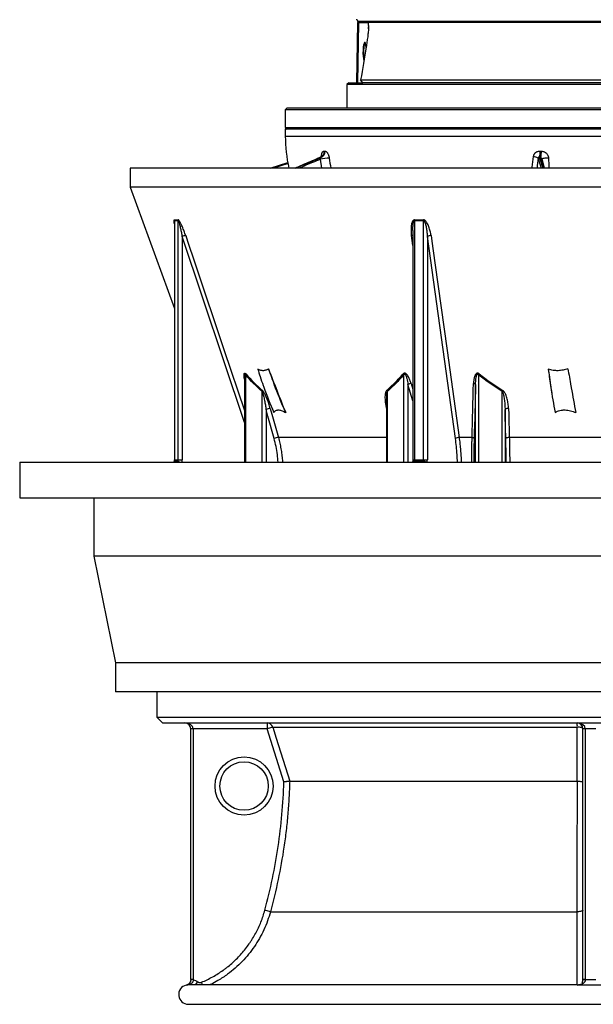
# Model space of a CAD drawing. Header units: millimetres. Extents: x 3239 to 9129, y 147 to 12352.
# Tile 1 of 5: x 3239 to 6197, y 147 to 5221. Entities that reach past the tile are written whole.
import ezdxf

# ---------------------------------------------------------------- set-up
doc = ezdxf.new("R2010")
doc.units = ezdxf.units.MM
doc.header["$LTSCALE"] = 5

msp = doc.modelspace()

# ---------------------------------------------------------------- linework, layer by layer
at = {"color": 7, "linetype": 'Continuous', "lineweight": 25}
for p, q in [((4978.2, 4896.6), (4983.6, 5206.6)), ((4982.1, 4896.6), (4987.4, 5206.6)), ((4983.6, 5211.7), (4983.6, 5206.6)), ((4987.4, 5206.6), (4983.6, 5206.6)), ((4987.4, 5206.6), (5001.9, 5206.6)), ((5001.9, 5206.6), (5034.9, 5206.6)), ((7332.4, 5206.6), (5034.9, 5206.6)), ((4936.1, 4896.6), (4926.1, 4886.6)), ((4926.1, 4886.6), (4926.1, 4766.6)), ((7436.3, 4886.6), (4926.1, 4886.6)), ((4936.1, 4896.6), (5007.9, 4896.6)), ((4997.4, 4911.4), (7369.9, 4911.4)), ((5008, 4896.6), (4997.4, 4911.4)), ((7359.3, 4896.6), (5008, 4896.6)), ((4618.6, 4766.6), (4608.6, 4756.6)), ((4608.6, 4756.6), (4608.6, 4666.6)), ((7755.2, 4756.6), (4608.6, 4756.6)), ((4618.6, 4766.6), (7745.2, 4766.6)), ((4608.6, 4666.6), (4618.6, 4656.6)), ((4608.6, 4666.6), (5580.9, 4666.6)), ((4608.6, 4656.6), (4608.6, 4621.7)), ((5580.9, 4656.6), (4608.6, 4656.6)), ((5580.9, 4666.6), (7758.6, 4666.6)), ((7758.6, 4656.6), (5580.9, 4656.6)), ((4529.8, 4456.6), (4621.7, 4485)), ((4791, 4512.4), (4791.5, 4512.7)), ((4791.4, 4512.7), (4791.4, 4512.7)), ((5932.5, 4502.3), (5932.1, 4504.1)), ((3808.6, 4456.6), (3808.6, 4358.5)), ((5274.8, 4456.6), (3808.6, 4456.6)), ((8558.6, 4456.6), (5274.8, 4456.6)), ((3808.6, 4358.5), (4036.5, 3732.5)), ((5274.8, 4358.5), (3808.6, 4358.5)), ((8558.6, 4358.5), (5274.8, 4358.5)), ((4036.5, 4178.3), (4036.5, 4178.1)), ((4036.5, 4178.1), (4036.5, 2952.1)), ((4037.6, 4184.5), (4037.6, 2952.1)), ((4056.7, 2952.1), (4056.7, 4184.5)), ((5275.6, 4184.5), (5275.6, 2952.1)), ((5321.8, 2952.1), (5321.8, 4184.5)), ((5266.3, 4134.5), (5266.3, 2952.1)), ((4076.3, 4103.5), (4076.3, 2952.1)), ((5341.4, 4103.5), (5341.4, 2952.1)), ((5486.4, 3062.4), (5341.4, 4103.5)), ((4398.4, 3383.9), (4398.4, 2941.3)), ((4398.5, 3383.9), (4398.6, 3384.9)), ((5609.1, 3396), (5605.1, 3390.9)), ((5730.4, 3310.3), (5727.2, 3305.1)), ((5130.2, 3268.6), (5130.2, 2941.3)), ((5983.4, 3293.9), (5983.7, 3292.4)), ((5572.1, 3067.6), (5505.3, 3067.6)), ((6603.3, 3067.6), (5764, 3067.6)), ((4034.5, 2944.2), (4033, 2941.3)), ((4054.9, 2944.6), (4035.7, 2944.6)), ((4037.6, 2952.1), (4056.7, 2952.1)), ((4056.7, 2952.1), (4076.3, 2952.1)), ((5321, 2944.6), (5274.8, 2944.6)), ((5275.6, 2952.1), (5321.8, 2952.1)), ((5321.8, 2952.1), (5341.4, 2952.1)), ((3238.6, 2941.3), (3238.6, 2756.3)), ((3238.6, 2941.3), (9128.6, 2941.3)), ((3238.6, 2756.3), (9128.6, 2756.3)), ((3621.1, 2756.3), (3621.1, 2456.3)), ((3621.1, 2456.3), (3733.6, 1906.3)), ((6183.6, 2456.3), (3621.1, 2456.3)), ((8746.1, 2456.3), (6183.6, 2456.3)), ((3733.6, 1906.3), (3733.6, 1756.3)), ((6183.6, 1906.3), (3733.6, 1906.3)), ((8633.6, 1906.3), (6183.6, 1906.3)), ((6183.6, 1756.3), (3733.6, 1756.3)), ((3946.1, 1756.3), (3946.1, 1626.6)), ((8633.6, 1756.3), (6183.6, 1756.3)), ((3946.1, 1626.6), (3976.1, 1596.6)), ((3946.1, 1626.6), (8421.1, 1626.6)), ((3976.1, 1596.6), (8391.1, 1596.6)), ((4515.2, 1596.6), (4515.2, 1566.6)), ((4543.8, 1575.5), (4515.2, 1566.6)), ((4543.8, 1575.5), (6114.8, 1575.5)), ((4133.6, 1566.6), (4121.1, 1566.6)), ((4121.1, 274.4), (4121.1, 1566.6)), ((4515.2, 1566.6), (4133.6, 1566.6)), ((4133.6, 1566.6), (4133.6, 274.4)), ((4601.4, 1292.4), (4515.2, 1566.6)), ((6156.1, 1566.6), (6143.6, 1566.6)), ((6143.6, 274.6), (6143.6, 1566.6)), ((6211.1, 1566.6), (6156.1, 1566.6)), ((6156.1, 1566.6), (6156.1, 274.6)), ((4631.5, 1296.6), (6114.9, 1296.6)), ((4532.1, 623.7), (4503.2, 631.6)), ((4532.1, 623.7), (6114.8, 623.7)), ((4133.6, 274.4), (4121.1, 274.4)), ((4133.6, 273.5), (4121.1, 273.7)), ((6156.1, 274.6), (6143.6, 274.6)), ((6143.6, 258.7), (6143.6, 258.7)), ((6143.6, 258.7), (6143.6, 258.7)), ((4097.7, 245.3), (4097.7, 245.4)), ((6113.6, 246.6), (4111.6, 246.6)), ((4108.6, 146.6), (8258.6, 146.6))]:
    msp.add_line(p, q, dxfattribs=at)
at = {"color": 8, "linetype": 'Continuous', "lineweight": 25}
for p, q in [((7383.7, 5211.7), (4983.6, 5211.7)), ((5037.8, 5173.7), (5038, 5184.1)), ((4608.6, 4621.7), (7758.6, 4621.7)), ((4622.9, 4479.6), (4548, 4456.6)), ((4797.1, 4456.6), (4789.6, 4502.3)), ((4398.4, 3146.1), (4076.3, 4103.5)), ((5266.3, 4058.3), (5259.3, 4108.6)), ((4402.8, 3390.9), (4402.8, 2941.3)), ((5220.9, 2941.3), (5220.9, 3390.9)), ((5605.1, 3390.9), (5605.1, 2941.3)), ((4489.1, 2941.3), (4489.1, 3305.1)), ((5134.6, 3305.1), (5134.6, 2941.3)), ((5241.4, 3341.6), (5241.4, 2941.3)), ((5266.3, 3257.2), (5241.4, 3341.6)), ((5257.7, 3346.7), (5266.3, 3317.5)), ((5590.2, 2941.3), (5590.2, 3341.6)), ((5727.2, 2941.3), (5727.2, 3305.1)), ((4509.5, 3212.1), (4509.5, 2941.3)), ((5130.2, 3217), (5130.2, 3217.3)), ((5742.1, 3212.1), (5742.1, 2941.3)), ((5130.2, 3067.6), (4572.9, 3067.6)), ((4035.7, 2944.6), (4034, 2941.3)), ((4036.5, 2952.1), (4037.6, 2952.1)), ((4053.1, 2941.3), (4054.9, 2944.6)), ((5266.3, 2952.1), (5275.6, 2952.1)), ((5274.8, 2944.6), (5274.1, 2941.3)), ((5320.3, 2941.3), (5321, 2944.6)), ((4146.3, 246.6), (4157.2, 262.3)), ((4182, 246.6), (4176.3, 260.2)), ((4098.8, 244.9), (4097.7, 245.3)), ((6113.9, 245.2), (6113.6, 246.3))]:
    msp.add_line(p, q, dxfattribs=at)
at = {"color": 7, "linetype": 'Continuous', "lineweight": 25, "flags": 128}
for points in [[(5020.8, 5101.9), (5019.8, 5100.4), (5017.7, 5096.1), (5015.8, 5090.2), (5014.3, 5083), (5013.2, 5074.7), (5012.5, 5065.8), (5012.2, 5056.6), (5012.5, 5047.3), (5013.2, 5038.4), (5014.3, 5030.2), (5015.8, 5023), (5016, 5022.5)], [(5360.3, 4108.6), (5364.2, 4080.4), (5380, 3967.7), (5442.8, 3516.6), (5505.3, 3067.6)], [(4551.1, 3062.4), (4519, 3177.9), (4509.5, 3212.1)], [(4531.2, 3217.3), (4539.1, 3189.1), (4572.9, 3067.6)], [(5760.1, 3217.3), (5756.9, 3217.3), (5753.8, 3217.1), (5750.7, 3216.7), (5748, 3216), (5745.7, 3215.2), (5743.9, 3214.3), (5742.7, 3213.2), (5742.1, 3212.1)], [(5746, 3062.4), (5743, 3177.9), (5742.1, 3212.1)], [(5760.1, 3217.3), (5760.9, 3189.1), (5764, 3067.6)], [(5764, 3067.6), (5760.8, 3067.6), (5757.7, 3067.4), (5754.6, 3067), (5751.9, 3066.3), (5749.5, 3065.5), (5747.7, 3064.6), (5746.5, 3063.5), (5746, 3062.4)], [(4543.8, 1575.5), (4561.8, 1518.3), (4631.5, 1296.6)], [(6143.6, 1566.6), (6143.1, 1568.3), (6141.5, 1569.9), (6138.8, 1571.4), (6135.3, 1572.8), (6130.9, 1573.9), (6125.9, 1574.8), (6120.5, 1575.3), (6114.8, 1575.5)], [(6114.9, 1296.6), (6114.9, 1353.8), (6114.8, 1575.5)], [(6143.6, 631.6), (6143.1, 630.1), (6141.5, 628.6), (6138.8, 627.3), (6135.3, 626.1), (6130.9, 625.2), (6126, 624.4), (6120.5, 623.9), (6114.8, 623.7)]]:
    msp.add_lwpolyline(points, dxfattribs=at)
at = {"color": 8, "linetype": 'Continuous', "lineweight": 25, "flags": 128}
for points in [[(5966.5, 4508.2), (5959.8, 4508), (5953.2, 4507.6), (5947.1, 4507), (5941.8, 4506.2), (5937.5, 4505.3), (5934.4, 4504.3), (5932.7, 4503.3), (5932.4, 4502.7)], [(4095, 4108.6), (4104.4, 4080.4), (4142.4, 3967.7), (4294.1, 3516.6), (4398.4, 3206.5)], [(4034.5, 2944.2), (4034.9, 2944.4), (4035.7, 2944.6)]]:
    msp.add_lwpolyline(points, dxfattribs=at)
at = {"color": 7, "linetype": 'Continuous', "lineweight": 25}
for radius in [150, 125]:
    msp.add_circle((4396.1, 1271.6), radius, dxfattribs=at)
for centre, radius, start, end in [((4973.6, 5211.5), 10, 1, 89), ((5358.6, 4621.7), 750, 180, 192.7206), ((4779.4, 4541.2), 31, 291.9164, 5.5408), ((4782.6, 4540.8), 31, 292.0275, 5.6118), ((5830.3, 4542.8), 93.6, 341.0461, 0.8572), ((5834.5, 4542.4), 95.8, 341.4958, 0.8411), ((4855.7, 4167.9), 340.9, 93.415, 101.1925), ((5886.1, 4464.6), 51.2, 58.938, 87.327), ((4021.6, 4184.7), 16, 359.3044, 17.9542), ((4040.6, 4184.3), 16.2, 0.6312, 19.1484), ((5238.4, 4185.5), 37.2, 358.3499, 6.2628), ((5284.2, 4183.5), 37.6, 1.4881, 9.343), ((4104.9, 4036.1), 73.2, 97.8093, 112.9837), ((5359, 4075.9), 32.7, 87.696, 122.6176), ((4390.3, 3398.1), 14.4, 330.0063, 351.7481), ((5200.1, 3379.2), 23.8, 29.3319, 44.8317), ((4474.8, 3311.7), 15.8, 335.3922, 354.7975), ((5113.6, 3295.7), 23, 24.164, 39.2116), ((5266.2, 3291.3), 56.1, 98.6452, 116.2074), ((5580.1, 3334.4), 12.4, 35.7079, 93.1415), ((4531.9, 3166.1), 51.2, 90.6918, 115.8803), ((4573.4, 3016.5), 51.1, 90.6206, 115.9138), ((5504, 3034.9), 32.6, 87.7705, 122.6384), ((5572.6, 3055.5), 12.1, 35.0249, 92.63), ((4021.6, 2952.1), 16, 332.0846, 0.107), ((4040.8, 2952.1), 16, 332.0846, 0.107), ((5240.3, 2951.9), 35.3, 348.0085, 0.2822), ((5286.5, 2951.9), 35.3, 348.0085, 0.2822), ((4091.1, 1566.6), 30, 0, 90), ((4515.2, 1566.6), 29.9, 17.3327, 89.9619), ((6113.6, 1566.6), 30, 0, 90), ((6004.3, 1579.8), 110.7, 357.8034, 8.722), ((4091.1, 274.6), 30, 282.6599, 339.2276), ((6153, 191.9), 81.6, 87.8089, 96.6001), ((4108.6, 196.6), 50, 102.6464, 270), ((6113.6, 276.6), 30, 270.1228, 288.777)]:
    msp.add_arc(centre, radius, start, end, dxfattribs=at)
at = {"color": 8, "linetype": 'Continuous', "lineweight": 25}
for centre, radius, start, end in [((5260, 4089.5), 19.1, 70.6958, 92.1209), ((4050.4, 2914), 30.9, 62.0748, 81.63), ((4044.2, 2952.1), 32.2, 340.4956, 0.0427), ((5273.5, 2933.6), 11.1, 83.1445, 135.6576), ((5320.9, 2914.1), 30.5, 63.2514, 89.7476), ((5267.2, 2952), 74.2, 351.7661, 0.1079)]:
    msp.add_arc(centre, radius, start, end, dxfattribs=at)
at = {"color": 7, "linetype": 'Continuous', "lineweight": 25}
for centre, major_axis, ratio, start_param, end_param in [((5017.6, 5056.6), (0.8, 47.5), 0.17426, 5.182806, 7.659364), ((5017.6, 5056.6), (0.8, 47.5), 0.17426, 1.376179, 2.82459), ((4091.1, 1566.6), (42.5, 0), 0.705882, 0, 1.570796), ((6113.6, 1566.6), (42.5, 0), 0.705882, 0, 1.570796)]:
    msp.add_ellipse(centre, major_axis=major_axis, ratio=ratio, start_param=start_param, end_param=end_param, dxfattribs=at)
for points, knots in [([(5038, 5184.1), (5038.1, 5183.2), (5038.1, 5182.3), (5038.1, 5180.3), (5038.1, 5179.3), (5038, 5176.2), (5037.9, 5174.1), (5037.4, 5167.7), (5037, 5163.4), (5036.2, 5154.8), (5035.7, 5150.5), (5034.7, 5141.8), (5034.1, 5137.4), (5032.4, 5124.4), (5031.2, 5115.7), (5028.6, 5098.3), (5027.3, 5089.7), (5025.8, 5081)], [0, 0, 0, 0, 0.03125, 0.03125, 0.0625, 0.0625, 0.125, 0.125, 0.25, 0.25, 0.375, 0.375, 0.5, 0.5, 0.75, 0.75, 1, 1, 1, 1]), ([(4800.2, 4520.2), (4800.2, 4520.2), (4800.2, 4520.3), (4799.5, 4518.9), (4797.7, 4516.7), (4794.8, 4514.3), (4792.4, 4513.3), (4791.4, 4512.9)], [0, 0, 0, 0, 0.08233, 0.27797, 0.530934, 0.807852, 1, 1, 1, 1]), ([(4796, 4515.7), (4795.9, 4517.8), (4795.9, 4519.9), (4796.1, 4523.9), (4796.3, 4525.8), (4796.8, 4528.5), (4796.9, 4529.4), (4797.4, 4531.1), (4797.6, 4531.9), (4798.3, 4534.2), (4798.9, 4535.7), (4799.9, 4537.6), (4800.3, 4538.2), (4801, 4539.3), (4801.4, 4539.9), (4802.6, 4541.3), (4803.5, 4542.1), (4805.3, 4543.3), (4806.3, 4543.7), (4808.3, 4544.2), (4809.3, 4544.3), (4810.3, 4544.2)], [0, 0, 0, 0, 0.125, 0.125, 0.25, 0.25, 0.3125, 0.3125, 0.375, 0.375, 0.5, 0.5, 0.5625, 0.5625, 0.625, 0.625, 0.75, 0.75, 0.875, 0.875, 1, 1, 1, 1]), ([(4813.5, 4543.8), (4814.7, 4543.7), (4815.8, 4543.4), (4818.2, 4542.3), (4819.4, 4541.5), (4821.1, 4540.2), (4821.6, 4539.6), (4822.8, 4538.5), (4823.3, 4537.9), (4825, 4536), (4826, 4534.5), (4828, 4531.3), (4829, 4529.5), (4830.7, 4525.7), (4831.5, 4523.7), (4832.6, 4520.5), (4833, 4519.4), (4833.6, 4517.2), (4833.9, 4516.1), (4834.7, 4512.8), (4835.1, 4510.5), (4835.4, 4508.2)], [0, 0, 0, 0, 0.125, 0.125, 0.25, 0.25, 0.3125, 0.3125, 0.375, 0.375, 0.5, 0.5, 0.625, 0.625, 0.75, 0.75, 0.8125, 0.8125, 0.875, 0.875, 1, 1, 1, 1]), ([(5888.4, 4515.7), (5888.7, 4517.8), (5889.2, 4519.9), (5890.5, 4523.9), (5891.3, 4525.8), (5892.9, 4528.5), (5893.5, 4529.4), (5894.7, 4531.1), (5895.3, 4531.9), (5897.3, 4534.2), (5898.8, 4535.7), (5901.3, 4537.6), (5902.1, 4538.2), (5903.9, 4539.3), (5904.8, 4539.9), (5907.5, 4541.3), (5909.5, 4542.1), (5913.5, 4543.3), (5915.5, 4543.7), (5919.7, 4544.2), (5921.7, 4544.3), (5923.9, 4544.2)], [0, 0, 0, 0, 0.125, 0.125, 0.25, 0.25, 0.3125, 0.3125, 0.375, 0.375, 0.5, 0.5, 0.5625, 0.5625, 0.625, 0.625, 0.75, 0.75, 0.875, 0.875, 1, 1, 1, 1]), ([(5930.2, 4543.8), (5932.6, 4543.7), (5934.8, 4543.4), (5939.4, 4542.3), (5941.6, 4541.5), (5944.7, 4540.2), (5945.8, 4539.6), (5947.8, 4538.5), (5948.8, 4537.9), (5951.7, 4536), (5953.5, 4534.5), (5956.8, 4531.3), (5958.4, 4529.5), (5961.1, 4525.7), (5962.3, 4523.7), (5963.7, 4520.5), (5964.2, 4519.4), (5964.9, 4517.2), (5965.3, 4516.1), (5966.1, 4512.8), (5966.4, 4510.5), (5966.5, 4508.2)], [0, 0, 0, 0, 0.125, 0.125, 0.25, 0.25, 0.3125, 0.3125, 0.375, 0.375, 0.5, 0.5, 0.625, 0.625, 0.75, 0.75, 0.8125, 0.8125, 0.875, 0.875, 1, 1, 1, 1]), ([(4791, 4512.4), (4783, 4509), (4747.9, 4494.1), (4704.6, 4475.5), (4668.7, 4460.3), (4659.8, 4456.6)], [0, 0, 0, 0, 0.18181, 0.798395, 1, 1, 1, 1]), ([(4789.6, 4502.3), (4789.8, 4502.9), (4790, 4503.6), (4790.4, 4504.7), (4790.6, 4505.2), (4791.3, 4506.8), (4791.7, 4507.7), (4792.5, 4509.3), (4792.9, 4510), (4793.6, 4511.2), (4794, 4511.7), (4794.3, 4512)], [0, 0, 0, 0, 0.125, 0.125, 0.25, 0.25, 0.5, 0.5, 0.75, 0.75, 1, 1, 1, 1]), ([(5918.8, 4512.4), (5918.2, 4512.6), (5917.7, 4512.7), (5916.4, 4512.8), (5915.8, 4512.8), (5914.8, 4512.4), (5914.4, 4512.2), (5913.8, 4511.7), (5913.5, 4511.4), (5912.8, 4510.3), (5912.5, 4509.3), (5912.5, 4508.5)], [0, 0, 0, 0, 0.25, 0.25, 0.5, 0.5, 0.625, 0.625, 0.75, 0.75, 1, 1, 1, 1]), ([(5932.5, 4502.3), (5934, 4496.5), (5938.2, 4481.3), (5941.6, 4466.1), (5943.7, 4456.6)], [0, 0, 0, 0, 0.377521, 1, 1, 1, 1]), ([(4095, 4108.6), (4092.4, 4116.2), (4089.7, 4123.7), (4084.1, 4138.7), (4081.1, 4146.2), (4076.3, 4157.2), (4074.6, 4160.9), (4072.1, 4166.3), (4071.2, 4168.1), (4069.4, 4171.7), (4068.5, 4173.4), (4066.6, 4176.8), (4065.7, 4178.5), (4063.7, 4181.7), (4062.7, 4183.2), (4061.2, 4185.3), (4060.7, 4186), (4059.6, 4187.2), (4059.1, 4187.7), (4058.1, 4188.6), (4057.6, 4189), (4056.7, 4189.5), (4056.2, 4189.6), (4055.8, 4189.6)], [0, 0, 0, 0, 0.25, 0.25, 0.5, 0.5, 0.625, 0.625, 0.6875, 0.6875, 0.75, 0.75, 0.8125, 0.8125, 0.875, 0.875, 0.90625, 0.90625, 0.9375, 0.9375, 0.96875, 0.96875, 1, 1, 1, 1]), ([(4056.7, 4184.5), (4056.9, 4184.5), (4057.1, 4184.4), (4057.5, 4184), (4057.7, 4183.8), (4058.2, 4182.9), (4058.6, 4182.2), (4059.2, 4180.7), (4059.5, 4180), (4060.1, 4178.4), (4060.4, 4177.5), (4061.2, 4175.1), (4061.7, 4173.4), (4062.6, 4170), (4063.1, 4168.3), (4064.4, 4163.1), (4065.3, 4159.6), (4066.9, 4152.6), (4067.6, 4149.2), (4069.9, 4138.7), (4071.3, 4131.6), (4073.9, 4117.6), (4075.2, 4110.5), (4076.3, 4103.5)], [0, 0, 0, 0, 0.015625, 0.015625, 0.03125, 0.03125, 0.0625, 0.0625, 0.09375, 0.09375, 0.125, 0.125, 0.1875, 0.1875, 0.25, 0.25, 0.375, 0.375, 0.5, 0.5, 0.75, 0.75, 1, 1, 1, 1]), ([(5275.4, 4189.6), (5274.4, 4189.6), (5273.5, 4189.5), (5271.8, 4189), (5270.9, 4188.6), (5268.7, 4187.2), (5267.4, 4186), (5265.2, 4183.2), (5264.4, 4181.6), (5262.8, 4178.5), (5262.1, 4176.8), (5260.4, 4171.7), (5259.6, 4168.1), (5258.3, 4160.8), (5257.8, 4157.2), (5256.9, 4146.2), (5256.9, 4138.7), (5257.5, 4123.7), (5258.3, 4116.2), (5259.3, 4108.6)], [0, 0, 0, 0, 0.03125, 0.03125, 0.0625, 0.0625, 0.125, 0.125, 0.1875, 0.1875, 0.25, 0.25, 0.375, 0.375, 0.5, 0.5, 0.75, 0.75, 1, 1, 1, 1]), ([(5360.3, 4108.6), (5359.3, 4116.2), (5357.9, 4123.7), (5354.3, 4138.7), (5352.2, 4146.2), (5348.2, 4157.2), (5346.7, 4160.9), (5343.3, 4168.1), (5341.5, 4171.7), (5338.3, 4176.7), (5337.2, 4178.4), (5334.7, 4181.6), (5333.3, 4183.2), (5331.1, 4185.3), (5330.3, 4185.9), (5328.7, 4187.2), (5327.8, 4187.7), (5326.1, 4188.6), (5325.1, 4189), (5323.2, 4189.5), (5322.3, 4189.6), (5321.3, 4189.6)], [0, 0, 0, 0, 0.25, 0.25, 0.5, 0.5, 0.625, 0.625, 0.75, 0.75, 0.8125, 0.8125, 0.875, 0.875, 0.90625, 0.90625, 0.9375, 0.9375, 0.96875, 0.96875, 1, 1, 1, 1]), ([(5321.8, 4184.5), (5322.2, 4184.5), (5322.6, 4184.4), (5323.4, 4184), (5323.8, 4183.8), (5324.8, 4182.9), (5325.4, 4182.2), (5326.4, 4180.7), (5326.8, 4179.9), (5327.7, 4178.3), (5328, 4177.5), (5329.1, 4175.1), (5329.7, 4173.4), (5330.9, 4170), (5331.4, 4168.3), (5332.8, 4163.1), (5333.7, 4159.7), (5335.2, 4152.7), (5335.8, 4149.2), (5337.7, 4138.7), (5338.6, 4131.7), (5340.2, 4117.6), (5340.9, 4110.5), (5341.4, 4103.5)], [0, 0, 0, 0, 0.015625, 0.015625, 0.03125, 0.03125, 0.0625, 0.0625, 0.09375, 0.09375, 0.125, 0.125, 0.1875, 0.1875, 0.25, 0.25, 0.375, 0.375, 0.5, 0.5, 0.75, 0.75, 1, 1, 1, 1]), ([(4522.5, 3422.6), (4518.7, 3419.7), (4514.7, 3417.3), (4508.3, 3414.6), (4506.1, 3413.9), (4501.6, 3412.8), (4499.3, 3412.5), (4494.6, 3412.2), (4492.2, 3412.2), (4488.5, 3412.7), (4487.3, 3412.9), (4484.8, 3413.4), (4483.5, 3413.7), (4477.1, 3415.5), (4471.9, 3417.8), (4466.6, 3420.8)], [0, 0, 0, 0, 0.25, 0.25, 0.375, 0.375, 0.5, 0.5, 0.625, 0.625, 0.6875, 0.6875, 0.75, 0.75, 1, 1, 1, 1]), ([(4466.6, 3420.8), (4470.6, 3407.9), (4479.5, 3379.5), (4490.1, 3348.6), (4512.4, 3286.2), (4531, 3240.2), (4549.5, 3197.4)], [0.4782497, 0.4782497, 0.4782497, 0.4782497, 0.5, 0.5262991, 0.53125, 0.6079616, 0.6079616, 0.6079616, 0.6079616]), ([(4610.7, 3196.4), (4595.9, 3234.1), (4581.2, 3271.8), (4551.9, 3347.2), (4537.2, 3384.9), (4522.5, 3422.6)], [0, 0, 0, 0, 0.5, 0.5, 1, 1, 1, 1]), ([(4522.5, 3422.6), (4527.3, 3408.1), (4537.4, 3378.1), (4549, 3345.6), (4572.4, 3283.8), (4592, 3238.5), (4610.7, 3196.4)], [0.4756122, 0.4756122, 0.4756122, 0.4756122, 0.5, 0.5262991, 0.53125, 0.6071074, 0.6071074, 0.6071074, 0.6071074]), ([(6066.2, 3422.6), (6058.2, 3419.7), (6049.9, 3417.3), (6037.3, 3414.6), (6033.1, 3413.9), (6024.6, 3412.8), (6020.3, 3412.5), (6011.8, 3412.2), (6007.5, 3412.2), (6001.1, 3412.7), (5998.9, 3412.9), (5994.6, 3413.4), (5992.4, 3413.7), (5981.7, 3415.5), (5973.3, 3417.8), (5965.1, 3420.8)], [0, 0, 0, 0, 0.25, 0.25, 0.375, 0.375, 0.5, 0.5, 0.625, 0.625, 0.6875, 0.6875, 0.75, 0.75, 1, 1, 1, 1]), ([(5965.1, 3420.8), (5970, 3383.4), (5975.3, 3342.9), (5982.2, 3302.6), (5982.7, 3299.4)], [0, 0, 0, 0, 0.921332, 1, 1, 1, 1]), ([(5965.1, 3420.8), (5966.8, 3407.9), (5970.7, 3379.5), (5975.1, 3348.6), (5984.5, 3286.2), (5991.8, 3240.2), (6000, 3197.4)], [0.4782497, 0.4782497, 0.4782497, 0.4782497, 0.5, 0.5262991, 0.53125, 0.6079616, 0.6079616, 0.6079616, 0.6079616]), ([(6066.2, 3422.6), (6068.8, 3408.1), (6074.2, 3378.1), (6080, 3345.6), (6091.1, 3283.8), (6099, 3238.5), (6106.7, 3196.4)], [0.4756122, 0.4756122, 0.4756122, 0.4756122, 0.5, 0.5262991, 0.53125, 0.6071074, 0.6071074, 0.6071074, 0.6071074]), ([(5131.5, 3310.3), (5146.3, 3323.5), (5160.8, 3337.3), (5189.3, 3365.9), (5203.3, 3380.7), (5217, 3396)], [0, 0, 0, 0, 0.5, 0.5, 1, 1, 1, 1]), ([(5220.9, 3390.9), (5207.1, 3375.6), (5192.9, 3360.8), (5164.2, 3332.1), (5149.6, 3318.3), (5134.6, 3305.1)], [0, 0, 0, 0, 0.5, 0.5, 1, 1, 1, 1]), ([(5257.7, 3346.7), (5256, 3352.6), (5254, 3358.5), (5250.6, 3367.1), (5249.4, 3369.9), (5246.8, 3375.5), (5245.4, 3378.3), (5242.3, 3383.8), (5240.6, 3386.5), (5237.7, 3390.3), (5236.7, 3391.5), (5234.6, 3393.9), (5233.4, 3395), (5231, 3397), (5229.7, 3397.8), (5227.6, 3398.8), (5226.9, 3399), (5225.5, 3399.4), (5224.7, 3399.5), (5223.3, 3399.5), (5222.6, 3399.4), (5221.3, 3399), (5220.7, 3398.8), (5218.9, 3397.9), (5217.9, 3397), (5217, 3396)], [0, 0, 0, 0, 0.25, 0.25, 0.375, 0.375, 0.5, 0.5, 0.625, 0.625, 0.6875, 0.6875, 0.75, 0.75, 0.8125, 0.8125, 0.84375, 0.84375, 0.875, 0.875, 0.90625, 0.90625, 0.9375, 0.9375, 1, 1, 1, 1]), ([(5220.9, 3390.9), (5221.2, 3391.4), (5221.5, 3392), (5222.1, 3393), (5222.5, 3393.4), (5223.2, 3394), (5223.4, 3394.1), (5224, 3394.3), (5224.2, 3394.3), (5224.8, 3394.3), (5225.1, 3394.2), (5225.7, 3394), (5226, 3393.8), (5226.7, 3393.3), (5227.2, 3392.8), (5228, 3391.8), (5228.3, 3391.2), (5229.3, 3389.6), (5229.9, 3388.4), (5231.5, 3384.8), (5232.4, 3382.3), (5234, 3377.3), (5234.7, 3374.8), (5236.7, 3367.2), (5237.8, 3362.1), (5239.8, 3351.9), (5240.6, 3346.8), (5241.4, 3341.6)], [0, 0, 0, 0, 0.03125, 0.03125, 0.0625, 0.0625, 0.078125, 0.078125, 0.09375, 0.09375, 0.109375, 0.109375, 0.125, 0.125, 0.15625, 0.15625, 0.1875, 0.1875, 0.25, 0.25, 0.375, 0.375, 0.5, 0.5, 0.75, 0.75, 1, 1, 1, 1]), ([(5609.1, 3396), (5607.9, 3397), (5606.5, 3397.9), (5604.3, 3398.8), (5603.6, 3399), (5602, 3399.4), (5601.3, 3399.5), (5599.7, 3399.5), (5599, 3399.4), (5597.5, 3399), (5596.8, 3398.8), (5594.9, 3397.8), (5593.7, 3397), (5591.6, 3395), (5590.7, 3393.9), (5589.1, 3391.6), (5588.4, 3390.3), (5586.4, 3386.6), (5585.3, 3383.9), (5583.6, 3378.4), (5582.9, 3375.6), (5581.7, 3370), (5581.2, 3367.1), (5580, 3358.5), (5579.6, 3352.6), (5579.4, 3346.7)], [0, 0, 0, 0, 0.0625, 0.0625, 0.09375, 0.09375, 0.125, 0.125, 0.15625, 0.15625, 0.1875, 0.1875, 0.25, 0.25, 0.3125, 0.3125, 0.375, 0.375, 0.5, 0.5, 0.625, 0.625, 0.75, 0.75, 1, 1, 1, 1]), ([(5590.2, 3341.6), (5590.2, 3346.7), (5590.4, 3351.9), (5591, 3362.1), (5591.5, 3367.2), (5592.5, 3374.8), (5592.9, 3377.3), (5593.9, 3382.3), (5594.5, 3384.7), (5595.7, 3388.3), (5596.1, 3389.5), (5597, 3391.2), (5597.3, 3391.7), (5598, 3392.7), (5598.4, 3393.2), (5599.4, 3394), (5600, 3394.3), (5601, 3394.3), (5601.3, 3394.3), (5601.9, 3394.1), (5602.2, 3394), (5603, 3393.5), (5603.5, 3393), (5604.4, 3392), (5604.8, 3391.5), (5605.1, 3390.9)], [0, 0, 0, 0, 0.25, 0.25, 0.5, 0.5, 0.625, 0.625, 0.75, 0.75, 0.8125, 0.8125, 0.84375, 0.84375, 0.875, 0.875, 0.90625, 0.90625, 0.921875, 0.921875, 0.9375, 0.9375, 0.96875, 0.96875, 1, 1, 1, 1]), ([(4489.1, 3305.1), (4489.5, 3304.3), (4489.9, 3303.5), (4490.7, 3301.7), (4491, 3300.8), (4492, 3298.1), (4492.6, 3296.2), (4494.4, 3290.5), (4495.4, 3286.7), (4497.4, 3278.9), (4498.3, 3275), (4500, 3267.2), (4500.8, 3263.2), (4503.2, 3251.5), (4504.6, 3243.6), (4507.2, 3227.9), (4508.4, 3220), (4509.5, 3212.1)], [0, 0, 0, 0, 0.03125, 0.03125, 0.0625, 0.0625, 0.125, 0.125, 0.25, 0.25, 0.375, 0.375, 0.5, 0.5, 0.75, 0.75, 1, 1, 1, 1]), ([(4531.2, 3217.3), (4529, 3225.4), (4526.5, 3233.6), (4521, 3249.8), (4518.1, 3257.9), (4513.2, 3270), (4511.5, 3274), (4507.9, 3282), (4506.1, 3285.9), (4503.1, 3291.7), (4502.1, 3293.6), (4500, 3297.4), (4498.9, 3299.2), (4497.2, 3301.8), (4496.6, 3302.7), (4495.5, 3304.4), (4494.9, 3305.2), (4493, 3307.6), (4491.8, 3309.1), (4490.4, 3310.3)], [0, 0, 0, 0, 0.25, 0.25, 0.5, 0.5, 0.625, 0.625, 0.75, 0.75, 0.8125, 0.8125, 0.875, 0.875, 0.90625, 0.90625, 0.9375, 0.9375, 1, 1, 1, 1]), ([(5131.5, 3310.3), (5130.8, 3309.7), (5130.2, 3309), (5129.2, 3307.6), (5128.7, 3306.8), (5127.4, 3304.4), (5126.7, 3302.7), (5125.5, 3299.1), (5125, 3297.3), (5124.3, 3293.5), (5124, 3291.6), (5123.2, 3285.9), (5123, 3282), (5122.7, 3274), (5122.8, 3270), (5123.3, 3257.9), (5124.2, 3249.8), (5126.6, 3233.6), (5128.2, 3225.4), (5130.2, 3217.3)], [0, 0, 0, 0, 0.03125, 0.03125, 0.0625, 0.0625, 0.125, 0.125, 0.1875, 0.1875, 0.25, 0.25, 0.375, 0.375, 0.5, 0.5, 0.75, 0.75, 1, 1, 1, 1]), ([(5727.2, 3305.1), (5727.8, 3304.3), (5728.3, 3303.5), (5729.3, 3301.7), (5729.7, 3300.8), (5730.9, 3298.1), (5731.6, 3296.2), (5733.4, 3290.5), (5734.3, 3286.7), (5736, 3278.9), (5736.7, 3275), (5738, 3267.2), (5738.6, 3263.2), (5740, 3251.5), (5740.7, 3243.6), (5741.7, 3227.9), (5742, 3220), (5742.1, 3212.1)], [0, 0, 0, 0, 0.03125, 0.03125, 0.0625, 0.0625, 0.125, 0.125, 0.25, 0.25, 0.375, 0.375, 0.5, 0.5, 0.75, 0.75, 1, 1, 1, 1]), ([(5760.1, 3217.3), (5759.9, 3225.4), (5759.3, 3233.6), (5757.1, 3249.8), (5755.6, 3257.9), (5752.6, 3270), (5751.4, 3274), (5748.7, 3282), (5747.2, 3285.9), (5744.6, 3291.7), (5743.7, 3293.6), (5741.6, 3297.4), (5740.5, 3299.2), (5738.7, 3301.8), (5738.1, 3302.7), (5736.8, 3304.4), (5736.1, 3305.2), (5733.8, 3307.6), (5732.2, 3309.1), (5730.4, 3310.3)], [0, 0, 0, 0, 0.25, 0.25, 0.5, 0.5, 0.625, 0.625, 0.75, 0.75, 0.8125, 0.8125, 0.875, 0.875, 0.90625, 0.90625, 0.9375, 0.9375, 1, 1, 1, 1]), ([(5982.5, 3300), (5982.7, 3298.8), (5983, 3296.7), (5983.3, 3294.7), (5983.4, 3293.9)], [0, 0, 0, 0, 0.622378, 1, 1, 1, 1]), ([(4549.5, 3197.4), (4550.9, 3199.7), (4552.6, 3201.7), (4556.3, 3205.2), (4558.3, 3206.6), (4562.8, 3208.7), (4565.1, 3209.4), (4568.9, 3209.9), (4570.2, 3210), (4572.8, 3210), (4574.1, 3210), (4581, 3209.3), (4586.7, 3207.6), (4598.5, 3203), (4604.6, 3199.9), (4610.7, 3196.4)], [0, 0, 0, 0, 0.125, 0.125, 0.25, 0.25, 0.375, 0.375, 0.4375, 0.4375, 0.5, 0.5, 0.75, 0.75, 1, 1, 1, 1]), ([(6000, 3197.4), (6003.9, 3199.7), (6008, 3201.7), (6016.3, 3205.2), (6020.7, 3206.6), (6029.7, 3208.7), (6034.3, 3209.4), (6041.2, 3209.9), (6043.5, 3210), (6048.2, 3210), (6050.5, 3210), (6062.2, 3209.3), (6071.3, 3207.6), (6089.2, 3203), (6098.1, 3199.9), (6106.7, 3196.4)], [0, 0, 0, 0, 0.125, 0.125, 0.25, 0.25, 0.375, 0.375, 0.4375, 0.4375, 0.5, 0.5, 0.75, 0.75, 1, 1, 1, 1]), ([(4036.5, 2952.1), (4036.4, 2951.4), (4036.4, 2949.3), (4035.7, 2946.5), (4034.8, 2944.7), (4034.5, 2944.2)], [0, 0, 0, 0, 0.2295631, 0.782447, 1, 1, 1, 1]), ([(5266.3, 2952.1), (5266.3, 2951.1), (5266.3, 2948.3), (5265.9, 2944.2), (5265.4, 2941.5), (5265.1, 2940.3)], [0, 0, 0, 0, 0.230808, 0.675168, 1, 1, 1, 1]), ([(4503.2, 631.6), (4532.5, 739.8), (4555.3, 849), (4588, 1069.3), (4598, 1180.3), (4601.4, 1292.4)], [0, 0, 0, 0, 0.5, 0.5, 1, 1, 1, 1]), ([(4631.5, 1296.6), (4630.7, 1268.1), (4629.4, 1239.7), (4626.1, 1183), (4622, 1126.3), (4616.1, 1069.8), (4609.5, 1013.3), (4605.8, 985.1), (4585, 844.6), (4561.8, 733.5), (4532.1, 623.7)], [0, 0, 0, 0, 0.125, 0.125, 0.25, 0.375, 0.375, 0.5, 0.5, 1, 1, 1, 1]), ([(4631.5, 1296.6), (4631.3, 1296.5), (4631, 1296.5), (4630.3, 1296.4), (4630, 1296.4), (4629.4, 1296.3), (4629, 1296.2), (4627.8, 1296.1), (4626.8, 1295.9), (4624.6, 1295.6), (4623.3, 1295.4), (4620.5, 1295), (4619, 1294.8), (4616.7, 1294.5), (4615.8, 1294.4), (4614.1, 1294.2), (4613.3, 1294), (4610.7, 1293.7), (4608.9, 1293.4), (4606.1, 1293.1), (4605.2, 1292.9), (4603.3, 1292.7), (4602.3, 1292.5), (4601.4, 1292.4)], [0, 0, 0, 0, 0.125, 0.125, 0.1875, 0.1875, 0.25, 0.25, 0.375, 0.375, 0.5, 0.5, 0.625, 0.625, 0.6875, 0.6875, 0.75, 0.75, 0.875, 0.875, 0.9375, 0.9375, 1, 1, 1, 1]), ([(6114.8, 623.7), (6114.9, 651.2), (6114.9, 678.7), (6114.9, 734), (6114.9, 789.5), (6114.9, 845.3), (6114.9, 901.2), (6114.9, 929.3), (6114.9, 1069.8), (6115, 1182.9), (6115, 1296.6)], [0, 0, 0, 0, 0.125, 0.125, 0.25, 0.375, 0.375, 0.5, 0.5, 1, 1, 1, 1]), ([(6115, 1296.6), (6116.9, 1296.6), (6118.8, 1296.5), (6121.6, 1296.4), (6122.5, 1296.4), (6124.3, 1296.3), (6125.2, 1296.2), (6127.8, 1296.1), (6129.5, 1295.9), (6132.6, 1295.6), (6134.1, 1295.5), (6136.7, 1295.1), (6137.9, 1294.9), (6139.4, 1294.5), (6139.9, 1294.4), (6140.8, 1294.2), (6141.2, 1294.1), (6142.2, 1293.7), (6142.7, 1293.5), (6143.3, 1293.1), (6143.4, 1292.9), (6143.6, 1292.7), (6143.6, 1292.5), (6143.6, 1292.4)], [0, 0, 0, 0, 0.125, 0.125, 0.1875, 0.1875, 0.25, 0.25, 0.375, 0.375, 0.5, 0.5, 0.625, 0.625, 0.6875, 0.6875, 0.75, 0.75, 0.875, 0.875, 0.9375, 0.9375, 1, 1, 1, 1]), ([(4176.3, 260.2), (4196.2, 268.5), (4215.5, 277.8), (4252.9, 298.5), (4271, 310), (4292.8, 325.6), (4297.2, 328.8), (4305.7, 335.3), (4309.9, 338.6), (4322.4, 348.6), (4330.5, 355.6), (4354.2, 377), (4369.1, 392.1), (4397.1, 424), (4410.3, 440.8), (4425.6, 462.9), (4428.6, 467.3), (4434.5, 476.3), (4437.4, 480.8), (4445.7, 494.5), (4451.1, 503.7), (4466.1, 531.8), (4475.1, 551), (4490.8, 590.5), (4497.6, 610.8), (4503.2, 631.6)], [0, 0, 0, 0, 0.125, 0.125, 0.25, 0.25, 0.28125, 0.28125, 0.3125, 0.3125, 0.375, 0.375, 0.5, 0.5, 0.625, 0.625, 0.65625, 0.65625, 0.6875, 0.6875, 0.75, 0.75, 0.875, 0.875, 1, 1, 1, 1]), ([(4121.1, 273.7), (4121.1, 272.5), (4121, 271.2), (4120.6, 268.8), (4120.4, 267.6), (4119.4, 264.1), (4118.6, 262.1), (4117.2, 259.3), (4116.7, 258.5), (4115.6, 257), (4115.1, 256.2), (4113.5, 254.2), (4112.4, 253.1), (4110.3, 251.1), (4109.2, 250.2), (4107.1, 248.7), (4106.1, 248.1), (4103, 246.4), (4100.9, 245.5), (4098.8, 244.9)], [0, 0, 0, 0, 0.0625, 0.0625, 0.125, 0.125, 0.25, 0.25, 0.3125, 0.3125, 0.375, 0.375, 0.5, 0.5, 0.625, 0.625, 0.75, 0.75, 1, 1, 1, 1]), ([(4133.6, 273.5), (4133.7, 272.2), (4133.7, 271), (4133.5, 268.6), (4133.4, 267.3), (4132.5, 263.8), (4131.5, 261.7), (4129.6, 258.9), (4128.9, 258.1), (4127.5, 256.6), (4126.7, 255.9), (4124.4, 254), (4122.7, 253), (4119.2, 251.2), (4117.4, 250.5), (4113.7, 249.2), (4111.9, 248.6), (4108.2, 247.5), (4106.3, 247), (4102.5, 245.9), (4100.7, 245.4), (4098.8, 244.9)], [0, 0, 0, 0, 0.0625, 0.0625, 0.125, 0.125, 0.25, 0.25, 0.3125, 0.3125, 0.375, 0.375, 0.5, 0.5, 0.625, 0.625, 0.75, 0.75, 0.875, 0.875, 1, 1, 1, 1]), ([(4133.6, 273.5), (4137.9, 272.3), (4142, 270.7), (4149.8, 267), (4153.6, 264.8), (4157.2, 262.3)], [0, 0, 0, 0, 0.5, 0.5, 1, 1, 1, 1]), ([(4157.2, 262.3), (4158.6, 261.3), (4160.1, 260.6), (4162.4, 259.7), (4163.3, 259.4), (4164.9, 259.1), (4166.5, 258.8), (4168.2, 258.7), (4169.9, 258.7), (4170.7, 258.8), (4173.2, 259.2), (4174.8, 259.6), (4176.3, 260.2)], [0, 0, 0, 0, 0.25, 0.25, 0.375, 0.375, 0.5, 0.625, 0.625, 0.75, 0.75, 1, 1, 1, 1]), ([(6156.1, 273.4), (6156.1, 272.2), (6156, 270.9), (6155.6, 268.5), (6155.3, 267.2), (6154.4, 265), (6153.9, 263.9), (6152.7, 261.8), (6152, 260.9), (6149.8, 258.2), (6148, 256.7), (6145.3, 254.7), (6144.3, 254.1), (6142.3, 253), (6141.3, 252.5), (6138.3, 251), (6136.1, 250.2), (6131.8, 248.7), (6129.6, 248.1), (6123, 246.5), (6118.4, 245.7), (6113.9, 245.2)], [0, 0, 0, 0, 0.0625, 0.0625, 0.125, 0.125, 0.1875, 0.1875, 0.25, 0.25, 0.375, 0.375, 0.4375, 0.4375, 0.5, 0.5, 0.625, 0.625, 0.75, 0.75, 1, 1, 1, 1]), ([(6140, 259.3), (6140.2, 259.5), (6140.5, 259.9), (6141.7, 262.2), (6143.3, 266.4), (6143.5, 270.8), (6143.6, 273)], [0, 0, 0, 0, 0.068733, 0.137173, 0.569954, 1, 1, 1, 1]), ([(4112, 246.1), (4110.7, 246.2), (4106.3, 246.9), (4101.9, 245.7), (4098.8, 244.9)], [0, 0, 0, 0, 0.2926143, 1, 1, 1, 1]), ([(6113.9, 245.2), (6113.9, 245.2), (6117, 246.2), (6120.2, 247.2), (6123.3, 248.2)], [0, 0, 0, 0, 0.0050949, 1, 1, 1, 1]), ([(6253.4, 245.2), (6230.2, 245.3), (6206.9, 245.4), (6160.4, 245.4), (6137.1, 245.3), (6113.9, 245.2)], [0, 0, 0, 0, 0.5, 0.5, 1, 1, 1, 1])]:
    msp.add_open_spline(points, degree=3, knots=knots, dxfattribs=at)
for points in [[(5034.9, 5206.6), (5036, 5199.2), (5037, 5191.7), (5038, 5184.1)], [(5025.8, 5081), (5016.3, 5024.4), (5006.8, 4967.9), (4997.4, 4911.4)], [(4810.3, 4544.2), (4811.4, 4544), (4812.5, 4543.9), (4813.5, 4543.8)], [(5923.9, 4544.2), (5926, 4544), (5928.1, 4543.9), (5930.2, 4543.8)], [(4794.3, 4512), (4793.2, 4512.1), (4792.1, 4512.2), (4791, 4512.4)], [(5925.3, 4512), (5923.1, 4512.1), (5921, 4512.2), (5918.8, 4512.4)], [(4036.8, 4189.6), (4043.2, 4189.1), (4049.5, 4189.1), (4055.8, 4189.6)], [(4056.7, 4184.5), (4050.4, 4184), (4044, 4184), (4037.6, 4184.5)], [(5275.4, 4189.6), (5290.7, 4189.1), (5306, 4189.1), (5321.3, 4189.6)], [(5321.8, 4184.5), (5306.4, 4184), (5291, 4184), (5275.6, 4184.5)], [(4489.1, 3305.1), (4459.2, 3331.5), (4430.5, 3360.3), (4402.8, 3390.9)], [(4404.6, 3396), (4432.2, 3365.4), (4460.7, 3336.6), (4490.4, 3310.3)], [(5727.2, 3305.1), (5685, 3331.5), (5644.4, 3360.3), (5605.1, 3390.9)], [(5609.1, 3396), (5648.1, 3365.4), (5688.4, 3336.6), (5730.4, 3310.3)], [(5572.1, 3067.6), (5574.5, 3160.6), (5577, 3253.6), (5579.4, 3346.7)], [(5590.2, 3341.6), (5587.6, 3248.5), (5585.1, 3155.4), (5582.5, 3062.4)], [(4631.5, 1296.6), (4631.5, 1296.6), (4631.5, 1296.6), (4631.5, 1296.6)], [(6115, 1296.6), (6114.9, 1296.6), (6114.9, 1296.6), (6114.9, 1296.6)], [(4121.1, 273.7), (4121.1, 273.9), (4121.1, 274.2), (4121.1, 274.4)], [(4133.6, 274.4), (4133.6, 274.1), (4133.6, 273.8), (4133.6, 273.5)], [(6143.6, 273), (6143.6, 273.5), (6143.6, 274), (6143.6, 274.6)], [(6156.1, 274.6), (6156.1, 274.2), (6156.1, 273.8), (6156.1, 273.4)], [(6156.1, 274.6), (6174.5, 274.6), (6192.8, 274.6), (6211.1, 274.6)]]:
    msp.add_open_spline(points, degree=3, dxfattribs=at)
at = {"color": 8, "linetype": 'Continuous', "lineweight": 25}
for points, knots in [([(4661.1, 4456.6), (4688.5, 4467.9), (4733.2, 4486.4), (4777.2, 4504.8), (4794.3, 4512)], [0, 0, 0, 0, 0.611699, 1, 1, 1, 1]), ([(4789.6, 4502.3), (4775.8, 4496.5), (4739.5, 4481.3), (4702.6, 4466.1), (4679.6, 4456.6)], [0, 0, 0, 0, 0.377521, 1, 1, 1, 1]), ([(4835.4, 4508.2), (4837.8, 4491), (4840.2, 4473.7), (4844.1, 4456.7), (4844.1, 4456.6)], [0, 0, 0, 0, 0.989625, 1, 1, 1, 1]), ([(5882.3, 4456.6), (5882.4, 4457.9), (5883.7, 4477.4), (5886.2, 4497.3), (5888.4, 4515.7)], [0, 0, 0, 0, 0.069445, 1, 1, 1, 1]), ([(5912.5, 4508.5), (5910.4, 4491.3), (5908.3, 4473.9), (5907.1, 4456.8), (5907.1, 4456.6)], [0, 0, 0, 0, 0.984659, 1, 1, 1, 1]), ([(5929.5, 4456.6), (5924.9, 4470.1), (5918.9, 4487.4), (5913.6, 4504.7), (5912.5, 4508.5)], [0, 0, 0, 0, 0.781111, 1, 1, 1, 1]), ([(5918.8, 4512.4), (5919.8, 4509), (5924.4, 4494.1), (5931, 4475.5), (5935.8, 4460.3), (5936.9, 4456.6)], [0, 0, 0, 0, 0.18181, 0.798395, 1, 1, 1, 1]), ([(5939, 4456.6), (5936.5, 4467.9), (5932.4, 4486.4), (5927.3, 4504.8), (5925.3, 4512)], [0, 0, 0, 0, 0.6116988, 1, 1, 1, 1]), ([(5932.1, 4504.1), (5932, 4504.4), (5931.7, 4505.7), (5930.6, 4507.5), (5928.8, 4509.8), (5927, 4511.3), (5925.7, 4511.8), (5925.3, 4512)], [0, 0, 0, 0, 0.06121, 0.30558, 0.5809, 0.863601, 1, 1, 1, 1]), ([(5966.5, 4508.2), (5967, 4491), (5967.6, 4473.7), (5968.3, 4456.7), (5968.3, 4456.6)], [0, 0, 0, 0, 0.9896254, 1, 1, 1, 1]), ([(4036.5, 4168.9), (4036, 4171.2), (4034.9, 4177.3), (4034.3, 4184.1), (4035, 4188.3), (4035.8, 4189.5), (4036.6, 4189.6), (4036.8, 4189.6)], [0, 0, 0, 0, 0.256132, 0.659758, 0.800611, 0.942513, 1, 1, 1, 1]), ([(4036.6, 4178.4), (4036.5, 4179.1), (4036.4, 4180.8), (4036.6, 4182.6), (4036.9, 4183.9), (4037.2, 4184.4), (4037.5, 4184.4), (4037.6, 4184.5)], [0, 0, 0, 0, 0.253431, 0.605116, 0.760189, 0.896527, 1, 1, 1, 1]), ([(5266.5, 4134.9), (5266.5, 4143.3), (5266.6, 4155.3), (5268.6, 4170.5), (5270.3, 4178.4), (5272.5, 4182.6), (5273.7, 4183.9), (5274.7, 4184.4), (5275.3, 4184.4), (5275.6, 4184.5)], [0, 0, 0, 0, 0.471445, 0.682413, 0.877924, 0.93543, 0.960787, 0.983081, 1, 1, 1, 1]), ([(4398.4, 3368.8), (4398, 3370.6), (4396.9, 3376.5), (4396, 3384.1), (4395.7, 3391.4), (4396.2, 3395.7), (4397.3, 3398.5), (4398.8, 3399.7), (4401, 3399.2), (4403, 3397.7), (4404.2, 3396.4), (4404.6, 3396)], [0, 0, 0, 0, 0.116757, 0.374065, 0.504745, 0.634609, 0.717315, 0.800629, 0.876072, 0.962245, 1, 1, 1, 1]), ([(4398.6, 3384.9), (4398.5, 3387), (4398.5, 3390), (4399, 3392.9), (4399.5, 3394), (4400, 3394.4), (4400.5, 3394.3), (4401, 3393.9), (4401.6, 3393.2), (4402.2, 3392.1), (4402.6, 3391.3), (4402.8, 3390.9)], [0, 0, 0, 0, 0.362639, 0.523643, 0.603394, 0.656736, 0.710839, 0.768905, 0.826255, 0.923011, 1, 1, 1, 1]), ([(5134.6, 3305.1), (5134.4, 3304.7), (5134, 3303.8), (5133.2, 3301.8), (5132.5, 3299.1), (5131.7, 3294.6), (5131, 3289), (5130.5, 3282.4), (5130.3, 3275.6), (5130.2, 3270.9), (5130.3, 3268.5), (5130.3, 3268.3)], [0, 0, 0, 0, 0.041972, 0.084384, 0.178807, 0.273995, 0.451021, 0.628748, 0.807624, 0.986677, 1, 1, 1, 1]), ([(4571.8, 2941.3), (4570.7, 2954.1), (4568.3, 2981), (4561.5, 3021.6), (4554.6, 3048.8), (4551.1, 3062.4)], [0, 0, 0, 0, 0.309224, 0.653227, 1, 1, 1, 1]), ([(4572.9, 3067.6), (4575.4, 3058.1), (4580.4, 3039.2), (4586.2, 3010.1), (4590.7, 2980.5), (4593.4, 2957.5), (4594.1, 2944.3), (4594.3, 2941.3)], [0, 0, 0, 0, 0.231341, 0.463108, 0.694876, 0.930153, 1, 1, 1, 1]), ([(5496.8, 2941.3), (5496.2, 2954.1), (5495.1, 2981), (5491.7, 3021.6), (5488.2, 3048.8), (5486.4, 3062.4)], [0, 0, 0, 0, 0.30935, 0.653317, 1, 1, 1, 1]), ([(5505.3, 3067.6), (5506.6, 3058.1), (5509, 3039.2), (5512, 3010.1), (5514.2, 2980.4), (5515.5, 2957.5), (5515.9, 2944.3), (5516, 2941.3)], [0, 0, 0, 0, 0.231467, 0.463354, 0.695241, 0.930572, 1, 1, 1, 1]), ([(5570.4, 2941.3), (5570.4, 2946.4), (5570.5, 2961.4), (5570.7, 2986.4), (5571.1, 3016.1), (5571.6, 3043.2), (5571.9, 3060.2), (5572.1, 3067.6)], [0, 0, 0, 0, 0.117002, 0.347999, 0.582946, 0.817895, 1, 1, 1, 1]), ([(5582.5, 3062.4), (5582.2, 3049.4), (5581.5, 3023.3), (5580.8, 2982.7), (5580.6, 2955.1), (5580.5, 2941.3)], [0, 0, 0, 0, 0.332277, 0.667332, 1, 1, 1, 1]), ([(5747.9, 2941.3), (5747.8, 2954.1), (5747.6, 2981), (5746.9, 3021.6), (5746.3, 3048.8), (5746, 3062.4)], [0, 0, 0, 0, 0.309224, 0.653227, 1, 1, 1, 1]), ([(5764, 3067.6), (5764.3, 3058.1), (5764.8, 3039.2), (5765.4, 3010.1), (5765.8, 2980.5), (5766.1, 2957.5), (5766.1, 2944.3), (5766.2, 2941.3)], [0, 0, 0, 0, 0.231341, 0.463108, 0.694876, 0.930153, 1, 1, 1, 1]), ([(4532.1, 623.7), (4527.4, 607.9), (4517.9, 576.1), (4498.7, 530.1), (4476, 485.8), (4449.6, 443.6), (4419.7, 403.8), (4386.5, 366.6), (4350.3, 332.4), (4308.8, 299), (4266.6, 271.7), (4235.3, 254), (4220.8, 247.5), (4218.7, 246.6)], [0, 0, 0, 0, 0.098176, 0.196703, 0.295231, 0.393407, 0.491571, 0.590084, 0.688598, 0.786762, 0.905686, 0.986386, 1, 1, 1, 1]), ([(6114.1, 246.3), (6114.1, 248.7), (6114.2, 257.9), (6114.2, 277.8), (6114.3, 305.9), (6114.4, 337.5), (6114.5, 372.3), (6114.6, 410), (6114.6, 450.2), (6114.7, 495.8), (6114.8, 540.9), (6114.8, 584.8), (6114.8, 610.8), (6114.8, 623.7)], [0, 0, 0, 0, 0.03347, 0.131899, 0.230328, 0.328406, 0.426489, 0.524922, 0.623355, 0.721437, 0.839976, 0.919988, 1, 1, 1, 1])]:
    msp.add_open_spline(points, degree=3, knots=knots, dxfattribs=at)

doc.saveas('drawing.dxf')
